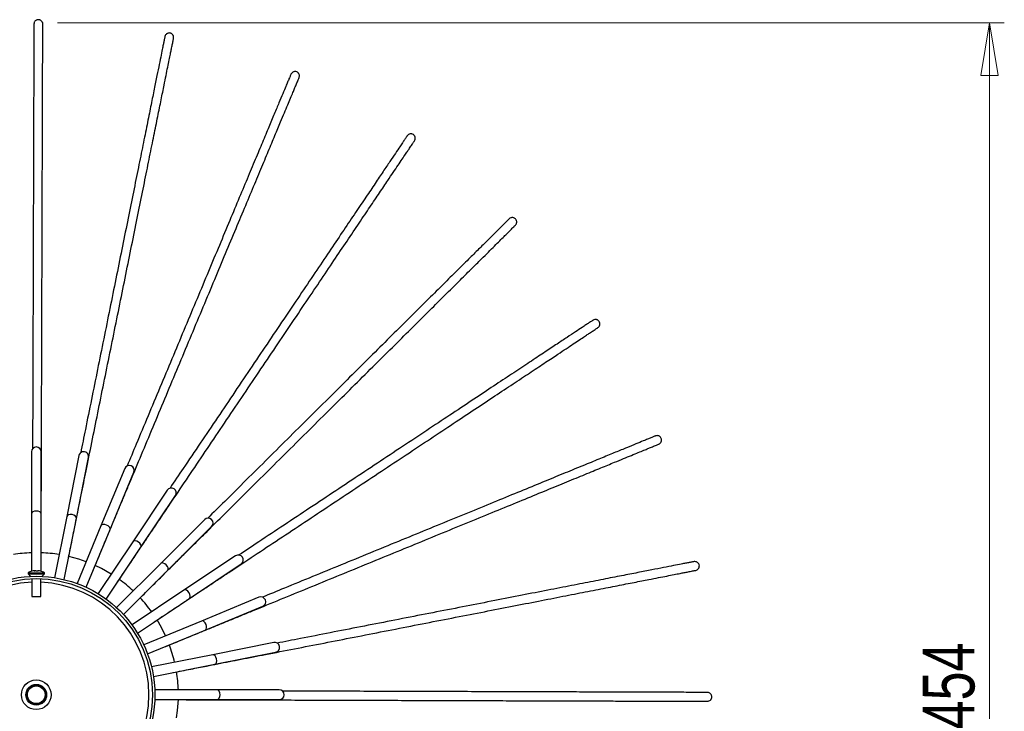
# Model space of a CAD drawing. Header units: millimetres. Extents: x 574 to 706, y 319 to 701.
# Tile 30 of 30: x 619 to 685, y 655 to 701. Entities that reach past the tile are written whole.
import ezdxf

# ---------------------------------------------------------------- set-up
doc = ezdxf.new("R2010")
doc.units = ezdxf.units.MM
doc.header["$PDSIZE"] = -1
doc.styles.add('SLDTEXTSTYLE0', font='TXT', dxfattribs={"width": 0.75})
doc.dimstyles.new('SLDDIMSTYLE0', dxfattribs={"dimtxt": 3.5, "dimasz": 3.556, "dimexe": 0, "dimexo": 0.0625, "dimgap": 0.875, "dimtad": 1, "dimdec": 0, "dimlfac": 5, "dimrnd": 1e-09, "dimzin": 12, "dimdsep": 46, "dimtxsty": 'SLDTEXTSTYLE0', "dimblk1": 'CLOSED', "dimblk2": 'CLOSED', "dimsah": 1, "dimcen": 0.09, "dimadec": 0, "dimazin": 3, "dimtfac": 1, "dimtofl": 0, "dimtmove": 0, "dimatfit": 3, "dimldrblk": 'CLOSED', "dimfxl": 0, "dimfrac": 2, "dimtolj": 1, "dimtzin": 12, "dimarcsym": 0})

# ---------------------------------------------------------------- blocks, each defined once
blk = doc.blocks.new('_Closed')
at = {"color": 0, "linetype": 'ByBlock', "lineweight": -2}
for p, q in [((-1, 0.166667), (0, 0)), ((-1, 0.166667), (-1, -0.166667)), ((0, 0), (-1, -0.166667)), ((0, 0), (-1, 0))]:
    blk.add_line(p, q, dxfattribs=at)
blk = doc.blocks.new('_D_2')
at = {"color": 7, "linetype": 'Continuous', "lineweight": 0}
for p, q in [((621.41, 701.175), (685.299, 701.175)), ((684.299, 701.175), (684.299, 610.346)), ((621.41, 610.346), (685.299, 610.346))]:
    blk.add_line(p, q, dxfattribs=at)
at = {"color": 7, "linetype": 'Continuous', "lineweight": 18, "xscale": 3.556, "yscale": 3.556}
for p, rotation in [((684.299, 701.175), 90.0000000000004), ((684.299, 610.346), 270.0000000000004)]:
    blk.add_blockref('_Closed', p, dxfattribs=dict(at, rotation=rotation))
at = {"color": 7, "linetype": 'Continuous', "lineweight": 18, "insert": (679.787, 653.467), "char_height": 3.5, "attachment_point": 1, "rotation": 90, "style": 'SLDTEXTSTYLE0'}
blk.add_mtext('454', dxfattribs=at)

msp = doc.modelspace()

# ---------------------------------------------------------------- linework, layer by layer
at = {"color": 7, "linetype": 'Continuous', "lineweight": 25}
for p, q in [((619.655, 672.2), (619.655, 668.009)), ((620.315, 668.009), (620.315, 672.2)), ((622.861, 671.95), (622.043, 667.838)), ((622.691, 667.71), (623.508, 671.821)), ((625.956, 671.078), (624.352, 667.206)), ((624.962, 666.953), (626.566, 670.826)), ((628.822, 669.62), (626.493, 666.135)), ((627.042, 665.768), (629.371, 669.253)), ((619.655, 668.009), (619.655, 664.133)), ((620.315, 664.133), (620.315, 668.009)), ((622.043, 667.838), (621.221, 663.704)), ((621.868, 663.576), (622.691, 667.71)), ((624.352, 667.206), (622.739, 663.312)), ((631.349, 667.63), (628.384, 664.666)), ((628.851, 664.2), (631.815, 667.164)), ((623.349, 663.059), (624.962, 666.953)), ((626.493, 666.135), (624.152, 662.63)), ((624.7, 662.263), (627.042, 665.768)), ((633.438, 665.186), (629.953, 662.857)), ((628.384, 664.666), (625.404, 661.686)), ((630.319, 662.309), (633.805, 664.637)), ((619.435, 664.041), (619.435, 663.961)), ((619.435, 664.041), (620.535, 664.041)), ((619.435, 663.961), (619.605, 663.791)), ((619.435, 663.961), (620.535, 663.961)), ((619.854, 664.172), (619.884, 664.172)), ((619.937, 664.172), (619.884, 664.172)), ((620.034, 664.172), (620.082, 664.172)), ((620.034, 664.141), (620.034, 664.172)), ((620.082, 664.172), (620.081, 664.141)), ((620.116, 664.172), (620.082, 664.172)), ((620.366, 663.791), (620.535, 663.961)), ((620.535, 663.961), (620.535, 664.041)), ((625.871, 661.219), (628.851, 664.2)), ((619.685, 663.635), (619.685, 662.441)), ((620.285, 662.441), (620.285, 663.635)), ((619.685, 662.441), (620.285, 662.441)), ((629.953, 662.857), (626.448, 660.516)), ((635.011, 662.381), (631.138, 660.777)), ((626.815, 659.967), (630.319, 662.309)), ((631.39, 660.167), (635.263, 661.772)), ((631.138, 660.777), (627.244, 659.164)), ((627.496, 658.554), (631.39, 660.167)), ((636.006, 659.324), (631.894, 658.506)), ((631.894, 658.506), (627.761, 657.684)), ((632.023, 657.859), (636.135, 658.676)), ((627.889, 657.036), (632.023, 657.859)), ((632.193, 656.13), (627.979, 656.13)), ((636.385, 656.13), (632.193, 656.13)), ((627.979, 655.47), (632.193, 655.47)), ((632.193, 655.47), (636.385, 655.47))]:
    msp.add_line(p, q, dxfattribs=at)
at = {"color": 8, "linetype": 'Continuous', "lineweight": 25, "flags": 128}
for points in [[(620.315, 668.009), (620.29, 668.083), (620.219, 668.145), (620.112, 668.187), (619.985, 668.202), (619.859, 668.187), (619.752, 668.145), (619.68, 668.083), (619.655, 668.009), (619.655, 668.009)], [(622.691, 667.71), (622.68, 667.787), (622.623, 667.863), (622.526, 667.925), (622.405, 667.964), (622.278, 667.974), (622.165, 667.954), (622.082, 667.906), (622.043, 667.838), (622.043, 667.838)], [(624.962, 666.953), (624.967, 667.031), (624.925, 667.116), (624.842, 667.196), (624.731, 667.258), (624.609, 667.293), (624.494, 667.295), (624.404, 667.264), (624.352, 667.206), (624.352, 667.206)], [(627.042, 665.768), (627.062, 665.843), (627.038, 665.935), (626.972, 666.03), (626.875, 666.112), (626.762, 666.17), (626.65, 666.195), (626.555, 666.182), (626.493, 666.135)], [(628.851, 664.2), (628.886, 664.27), (628.879, 664.365), (628.833, 664.47), (628.755, 664.57), (628.655, 664.649), (628.549, 664.695), (628.455, 664.701), (628.384, 664.666), (628.384, 664.666)], [(630.319, 662.309), (630.367, 662.371), (630.379, 662.465), (630.355, 662.577), (630.297, 662.69), (630.214, 662.787), (630.12, 662.853), (630.028, 662.878), (629.953, 662.857), (629.953, 662.857)], [(631.39, 660.167), (631.449, 660.219), (631.48, 660.309), (631.478, 660.424), (631.443, 660.546), (631.381, 660.657), (631.301, 660.74), (631.216, 660.782), (631.138, 660.777), (631.138, 660.777)], [(632.023, 657.859), (632.091, 657.898), (632.139, 657.98), (632.159, 658.093), (632.149, 658.22), (632.109, 658.341), (632.047, 658.438), (631.972, 658.496), (631.894, 658.506)], [(632.193, 655.47), (632.267, 655.496), (632.33, 655.567), (632.372, 655.674), (632.387, 655.8), (632.372, 655.927), (632.33, 656.034), (632.267, 656.105), (632.193, 656.13), (632.193, 656.13)]]:
    msp.add_lwpolyline(points, dxfattribs=at)
at = {"color": 7, "linetype": 'Continuous', "lineweight": 25, "flags": 128}
for points in [[(623.349, 664.783), (622.856, 664.952), (622.179, 665.138)], [(625.037, 663.954), (624.381, 664.325), (623.958, 664.531)], [(619.999, 664.141), (619.98, 664.142), (619.971, 664.143)], [(620.285, 664.141), (620.281, 664.142), (620.28, 664.143)], [(628.715, 659.774), (628.438, 660.333), (628.139, 660.852)], [(629.451, 654.254), (629.519, 654.745), (629.571, 655.47)]]:
    msp.add_lwpolyline(points, dxfattribs=at)
at = {"color": 7, "linetype": 'Continuous', "lineweight": 25}
for radius in [8, 7.84, 1, 0.7, 0.66, 0.6]:
    msp.add_circle((619.985, 655.8), radius, dxfattribs=at)
for centre, radius, start, end in [((619.985, 672.2), 0.33, 0, 180), ((623.185, 671.885), 0.33, 348.75, 168.75), ((626.261, 670.952), 0.33, 337.5, 157.5), ((629.097, 669.437), 0.33, 326.25, 146.25), ((631.582, 667.397), 0.33, 315, 135), ((619.985, 655.8), 9.592, 91.97166, 99.27834), ((619.985, 655.8), 9.592, 80.72166, 88.02834), ((633.621, 664.912), 0.33, 303.75, 123.75), ((619.985, 663.031), 1.15, 104.95337, 118.56219), ((619.97, 663.076), 1.102, 96.05302, 104.94779), ((619.701, 664.09), 0.0534, 73.57543, 106.42457), ((620.001, 663.076), 1.102, 96.05302, 104.94779), ((619.883, 664.077), 0.11, 36.03081, 60.71432), ((620.045, 662.938), 1.205, 86.5546, 93.4454), ((620.087, 664.077), 0.11, 119.28568, 143.96919), ((620.028, 664.077), 0.11, 36.03081, 60.71432), ((620, 663.076), 1.102, 75.05221, 83.94698), ((619.985, 663.031), 1.15, 61.43781, 75.04663), ((619.985, 655.8), 9.592, 46.97166, 54.28005), ((619.985, 655.8), 9.592, 35.72166, 43.03005), ((635.137, 662.076), 0.33, 292.5, 112.5), ((619.985, 655.8), 9.592, 13.22166, 20.52834), ((636.07, 659), 0.33, 281.25, 101.25), ((619.985, 655.8), 9.592, 1.97166, 9.27834), ((636.385, 655.8), 0.33, 270, 90)]:
    msp.add_arc(centre, radius, start, end, dxfattribs=at)
at = {"color": 8, "linetype": 'Continuous', "lineweight": 25}
for start, end in [(92.26226, 267.73774), (272.26226, 87.73774)]:
    msp.add_arc((619.985, 655.8), 7.6, start, end, dxfattribs=at)
at = {"color": 7, "linetype": 'Continuous', "lineweight": 25}
for points, knots in [([(619.826, 701.077), (619.826, 701.074), (619.826, 701.069), (619.825, 700.99), (619.825, 700.881), (619.825, 700.76), (619.824, 700.637), (619.824, 700.507), (619.823, 700.362), (619.823, 700.104), (619.821, 699.68), (619.819, 699.009), (619.817, 698.194), (619.814, 697.234), (619.81, 696.124), (619.806, 694.859), (619.802, 693.442), (619.797, 691.877), (619.792, 690.172), (619.786, 688.345), (619.78, 686.415), (619.774, 684.405), (619.768, 682.342), (619.761, 680.251), (619.755, 678.154), (619.748, 676.072), (619.742, 674.151), (619.738, 672.949), (619.737, 672.415)], [0, 0, 0, 0, 0.030249, 0.061629, 0.088242, 0.110069, 0.12742, 0.143965, 0.160766, 0.177814, 0.224012, 0.270268, 0.316516, 0.362731, 0.408924, 0.455088, 0.501223, 0.547337, 0.593434, 0.63953, 0.685641, 0.731779, 0.777957, 0.824169, 0.870426, 0.916707, 0.963009, 1, 1, 1, 1]), ([(620.426, 701.079), (620.423, 701.114), (620.418, 701.18), (620.364, 701.271), (620.306, 701.322), (620.264, 701.348), (620.223, 701.365), (620.16, 701.382), (620.087, 701.382), (620.008, 701.359), (619.945, 701.324), (619.891, 701.272), (619.838, 701.188), (619.83, 701.123), (619.826, 701.08)], [0, 0, 0, 0, 0.1549328, 0.2862728, 0.341506, 0.3883734, 0.426577, 0.4622801, 0.5610563, 0.6241679, 0.6942431, 0.7689275, 0.845862, 1, 1, 1, 1]), ([(620.314, 665.137), (620.316, 665.545), (620.318, 666.288), (620.321, 667.336), (620.324, 668.221), (620.326, 669.021), (620.329, 669.835), (620.331, 670.664), (620.335, 671.876), (620.34, 673.489), (620.346, 675.522), (620.353, 677.586), (620.359, 679.667), (620.366, 681.748), (620.372, 683.808), (620.378, 685.822), (620.384, 687.767), (620.39, 689.616), (620.396, 691.35), (620.4, 692.95), (620.405, 694.406), (620.409, 695.713), (620.413, 696.868), (620.415, 697.79), (620.418, 698.521), (620.42, 699.099), (620.421, 699.594), (620.422, 699.931), (620.423, 700.152), (620.423, 700.289), (620.424, 700.424), (620.424, 700.566), (620.425, 700.715), (620.425, 700.86), (620.425, 700.982), (620.426, 701.066), (620.426, 701.072), (620.426, 701.075)], [0, 0, 0, 0, 0.028231, 0.051402, 0.068067, 0.084627, 0.101365, 0.11817, 0.134949, 0.173986, 0.212968, 0.251925, 0.290867, 0.329775, 0.368656, 0.407501, 0.44632, 0.485126, 0.523924, 0.562735, 0.601564, 0.640411, 0.679288, 0.718184, 0.747374, 0.776572, 0.80578, 0.834059, 0.846007, 0.857496, 0.868914, 0.883222, 0.90104, 0.921966, 0.946287, 0.973981, 1, 1, 1, 1]), ([(628.662, 700.238), (628.661, 700.235), (628.66, 700.23), (628.645, 700.153), (628.623, 700.046), (628.599, 699.928), (628.574, 699.806), (628.549, 699.68), (628.52, 699.537), (628.469, 699.284), (628.385, 698.869), (628.252, 698.211), (628.091, 697.413), (627.9, 696.471), (627.68, 695.383), (627.43, 694.143), (627.149, 692.754), (626.839, 691.221), (626.501, 689.55), (626.139, 687.759), (625.757, 685.866), (625.358, 683.896), (624.95, 681.875), (624.536, 679.825), (624.12, 677.77), (623.707, 675.729), (623.327, 673.846), (623.089, 672.668), (622.983, 672.144)], [0, 0, 0, 0, 0.0302485, 0.061629, 0.0882422, 0.1100692, 0.1274198, 0.1439649, 0.160766, 0.177814, 0.2240116, 0.2702681, 0.3165155, 0.3627313, 0.4089236, 0.4550884, 0.5012231, 0.5473374, 0.5934339, 0.6395298, 0.6856413, 0.7317794, 0.7779567, 0.8241687, 0.8704263, 0.9167074, 0.9630087, 1, 1, 1, 1]), ([(629.251, 700.123), (629.255, 700.158), (629.262, 700.224), (629.227, 700.323), (629.181, 700.385), (629.145, 700.418), (629.108, 700.444), (629.049, 700.472), (628.977, 700.487), (628.895, 700.479), (628.827, 700.457), (628.764, 700.417), (628.695, 700.345), (628.675, 700.283), (628.662, 700.242)], [0, 0, 0, 0, 0.154933, 0.286273, 0.341506, 0.388373, 0.426577, 0.46228, 0.561056, 0.624168, 0.694243, 0.768928, 0.845862, 1, 1, 1, 1]), ([(622.129, 664.894), (622.21, 665.293), (622.357, 666.021), (622.565, 667.048), (622.741, 667.917), (622.899, 668.7), (623.06, 669.498), (623.225, 670.311), (623.465, 671.499), (623.784, 673.08), (624.187, 675.073), (624.596, 677.096), (625.008, 679.135), (625.421, 681.175), (625.829, 683.194), (626.228, 685.169), (626.613, 687.075), (626.979, 688.887), (627.323, 690.586), (627.64, 692.155), (627.928, 693.582), (628.188, 694.864), (628.416, 695.996), (628.599, 696.899), (628.744, 697.616), (628.858, 698.183), (628.956, 698.667), (629.023, 698.998), (629.067, 699.214), (629.094, 699.349), (629.121, 699.481), (629.149, 699.62), (629.179, 699.767), (629.207, 699.909), (629.231, 700.028), (629.248, 700.111), (629.249, 700.116), (629.25, 700.119)], [0, 0, 0, 0, 0.028231, 0.051402, 0.068067, 0.084627, 0.101365, 0.11817, 0.134949, 0.173986, 0.212968, 0.251925, 0.290867, 0.329775, 0.368656, 0.407501, 0.44632, 0.485126, 0.523924, 0.562735, 0.601564, 0.640411, 0.679288, 0.718184, 0.747374, 0.776572, 0.80578, 0.834059, 0.846007, 0.857496, 0.868914, 0.883222, 0.90104, 0.921966, 0.946287, 0.973981, 1, 1, 1, 1]), ([(637.164, 697.691), (637.163, 697.689), (637.161, 697.684), (637.131, 697.612), (637.089, 697.511), (637.042, 697.399), (636.995, 697.285), (636.945, 697.166), (636.889, 697.032), (636.789, 696.794), (636.626, 696.403), (636.367, 695.783), (636.053, 695.032), (635.683, 694.146), (635.255, 693.121), (634.767, 691.954), (634.221, 690.647), (633.617, 689.203), (632.96, 687.63), (632.256, 685.944), (631.511, 684.163), (630.737, 682.308), (629.941, 680.405), (629.135, 678.476), (628.327, 676.541), (627.524, 674.62), (626.783, 672.847), (626.32, 671.738), (626.114, 671.246)], [0, 0, 0, 0, 0.030249, 0.061629, 0.088242, 0.110069, 0.12742, 0.143965, 0.160766, 0.177814, 0.224012, 0.270268, 0.316516, 0.362731, 0.408924, 0.455088, 0.501223, 0.547337, 0.593434, 0.63953, 0.685641, 0.731779, 0.777957, 0.824169, 0.870426, 0.916707, 0.963009, 1, 1, 1, 1]), ([(637.719, 697.463), (637.73, 697.497), (637.751, 697.56), (637.736, 697.665), (637.702, 697.734), (637.673, 697.774), (637.642, 697.806), (637.59, 697.845), (637.522, 697.874), (637.441, 697.883), (637.369, 697.874), (637.3, 697.847), (637.218, 697.79), (637.187, 697.733), (637.166, 697.695)], [0, 0, 0, 0, 0.154933, 0.286273, 0.341506, 0.388373, 0.426577, 0.46228, 0.561056, 0.624168, 0.694243, 0.768928, 0.845862, 1, 1, 1, 1]), ([(623.862, 664.301), (624.019, 664.677), (624.306, 665.362), (624.71, 666.329), (625.051, 667.146), (625.36, 667.884), (625.674, 668.635), (625.993, 669.401), (626.461, 670.519), (627.082, 672.007), (627.866, 673.883), (628.662, 675.787), (629.464, 677.707), (630.266, 679.627), (631.061, 681.528), (631.837, 683.387), (632.587, 685.181), (633.3, 686.887), (633.968, 688.487), (634.585, 689.963), (635.147, 691.307), (635.651, 692.513), (636.096, 693.579), (636.451, 694.429), (636.733, 695.104), (636.956, 695.637), (637.147, 696.094), (637.277, 696.404), (637.362, 696.608), (637.415, 696.735), (637.467, 696.86), (637.522, 696.991), (637.579, 697.128), (637.635, 697.262), (637.682, 697.375), (637.715, 697.452), (637.717, 697.457), (637.718, 697.46)], [0, 0, 0, 0, 0.028231, 0.051402, 0.068067, 0.084627, 0.101365, 0.11817, 0.134949, 0.173986, 0.212968, 0.251925, 0.290867, 0.329775, 0.368656, 0.407501, 0.44632, 0.485126, 0.523924, 0.562735, 0.601564, 0.640411, 0.679288, 0.718184, 0.747374, 0.776572, 0.80578, 0.834059, 0.846007, 0.857496, 0.868914, 0.883222, 0.90104, 0.921966, 0.946287, 0.973981, 1, 1, 1, 1]), ([(645.507, 693.203), (645.524, 693.234), (645.556, 693.292), (645.562, 693.397), (645.543, 693.472), (645.522, 693.517), (645.497, 693.554), (645.454, 693.603), (645.393, 693.644), (645.315, 693.669), (645.243, 693.674), (645.17, 693.661), (645.078, 693.621), (645.037, 693.571), (645.009, 693.538)], [0, 0, 0, 0, 0.154933, 0.286273, 0.341506, 0.388373, 0.426577, 0.46228, 0.561056, 0.624168, 0.694243, 0.768928, 0.845862, 1, 1, 1, 1]), ([(625.446, 663.381), (625.674, 663.719), (626.088, 664.336), (626.673, 665.205), (627.167, 665.94), (627.614, 666.603), (628.068, 667.279), (628.531, 667.967), (629.208, 668.973), (630.108, 670.311), (631.242, 671.998), (632.394, 673.71), (633.556, 675.437), (634.717, 677.164), (635.867, 678.873), (636.991, 680.544), (638.077, 682.158), (639.109, 683.692), (640.076, 685.131), (640.97, 686.458), (641.782, 687.667), (642.512, 688.751), (643.157, 689.71), (643.671, 690.474), (644.079, 691.081), (644.402, 691.561), (644.678, 691.971), (644.866, 692.251), (644.989, 692.434), (645.066, 692.548), (645.141, 692.66), (645.221, 692.778), (645.304, 692.902), (645.385, 693.022), (645.453, 693.123), (645.5, 693.193), (645.503, 693.198), (645.504, 693.2)], [0, 0, 0, 0, 0.028231, 0.051402, 0.068067, 0.084627, 0.101365, 0.11817, 0.134949, 0.173986, 0.212968, 0.251925, 0.290867, 0.329775, 0.368656, 0.407501, 0.44632, 0.485126, 0.523924, 0.562735, 0.601564, 0.640411, 0.679288, 0.718184, 0.747374, 0.776572, 0.80578, 0.834059, 0.846007, 0.857496, 0.868914, 0.883222, 0.90104, 0.921966, 0.946287, 0.973981, 1, 1, 1, 1]), ([(645.007, 693.535), (645.005, 693.533), (645.002, 693.528), (644.958, 693.463), (644.898, 693.373), (644.83, 693.272), (644.761, 693.17), (644.689, 693.062), (644.608, 692.942), (644.464, 692.728), (644.227, 692.376), (643.852, 691.819), (643.398, 691.143), (642.862, 690.346), (642.242, 689.425), (641.536, 688.376), (640.745, 687.2), (639.872, 685.902), (638.921, 684.487), (637.901, 682.971), (636.823, 681.369), (635.701, 679.702), (634.55, 677.99), (633.383, 676.255), (632.213, 674.515), (631.05, 672.787), (629.978, 671.193), (629.307, 670.196), (629.009, 669.753)], [0, 0, 0, 0, 0.030249, 0.061629, 0.088242, 0.110069, 0.12742, 0.143965, 0.160766, 0.177814, 0.224012, 0.270268, 0.316516, 0.362731, 0.408924, 0.455088, 0.501223, 0.547337, 0.593434, 0.63953, 0.685641, 0.731779, 0.777957, 0.824169, 0.870426, 0.916707, 0.963009, 1, 1, 1, 1]), ([(651.887, 687.928), (651.886, 687.927), (651.882, 687.923), (651.826, 687.868), (651.749, 687.791), (651.663, 687.705), (651.575, 687.618), (651.484, 687.527), (651.381, 687.425), (651.198, 687.243), (650.897, 686.944), (650.421, 686.471), (649.843, 685.897), (649.162, 685.22), (648.374, 684.437), (647.477, 683.545), (646.472, 682.547), (645.362, 681.444), (644.153, 680.242), (642.857, 678.954), (641.488, 677.593), (640.062, 676.176), (638.599, 674.722), (637.116, 673.248), (635.629, 671.77), (634.152, 670.302), (632.789, 668.948), (631.937, 668.101), (631.558, 667.725)], [0, 0, 0, 0, 0.030249, 0.061629, 0.088242, 0.110069, 0.12742, 0.143965, 0.160766, 0.177814, 0.224012, 0.270268, 0.316516, 0.362731, 0.408924, 0.455088, 0.501223, 0.547337, 0.593434, 0.63953, 0.685641, 0.731779, 0.777957, 0.824169, 0.870426, 0.916707, 0.963009, 1, 1, 1, 1]), ([(652.313, 687.506), (652.336, 687.533), (652.379, 687.583), (652.405, 687.685), (652.401, 687.762), (652.389, 687.81), (652.373, 687.852), (652.34, 687.908), (652.288, 687.96), (652.216, 688), (652.146, 688.019), (652.072, 688.02), (651.975, 687.999), (651.924, 687.958), (651.89, 687.931)], [0, 0, 0, 0, 0.1549328, 0.2862728, 0.341506, 0.3883734, 0.426577, 0.4622801, 0.5610563, 0.6241679, 0.6942431, 0.7689275, 0.845862, 1, 1, 1, 1]), ([(626.82, 662.17), (627.109, 662.457), (627.636, 662.981), (628.379, 663.72), (629.008, 664.344), (629.575, 664.908), (630.152, 665.482), (630.74, 666.066), (631.6, 666.921), (632.744, 668.058), (634.186, 669.491), (635.65, 670.945), (637.126, 672.412), (638.602, 673.879), (640.063, 675.331), (641.492, 676.751), (642.871, 678.122), (644.183, 679.425), (645.412, 680.647), (646.548, 681.776), (647.58, 682.802), (648.508, 683.724), (649.327, 684.538), (649.98, 685.187), (650.499, 685.703), (650.909, 686.11), (651.26, 686.459), (651.499, 686.697), (651.656, 686.852), (651.753, 686.949), (651.849, 687.044), (651.95, 687.144), (652.056, 687.25), (652.158, 687.352), (652.245, 687.438), (652.304, 687.497), (652.308, 687.501), (652.31, 687.503)], [0, 0, 0, 0, 0.028231, 0.051402, 0.068067, 0.084627, 0.101365, 0.11817, 0.134949, 0.173986, 0.212968, 0.251925, 0.290867, 0.329775, 0.368656, 0.407501, 0.44632, 0.485126, 0.523924, 0.562735, 0.601564, 0.640411, 0.679288, 0.718184, 0.747374, 0.776572, 0.80578, 0.834059, 0.846007, 0.857496, 0.868914, 0.883222, 0.90104, 0.921966, 0.946287, 0.973981, 1, 1, 1, 1]), ([(657.542, 681.087), (657.54, 681.086), (657.536, 681.083), (657.47, 681.04), (657.38, 680.979), (657.279, 680.912), (657.176, 680.844), (657.068, 680.772), (656.947, 680.692), (656.732, 680.549), (656.379, 680.315), (655.819, 679.944), (655.141, 679.493), (654.341, 678.962), (653.416, 678.348), (652.362, 677.649), (651.181, 676.865), (649.878, 676), (648.457, 675.057), (646.935, 674.047), (645.326, 672.979), (643.652, 671.868), (641.933, 670.727), (640.191, 669.571), (638.444, 668.411), (636.709, 667.26), (635.108, 666.198), (634.107, 665.533), (633.662, 665.238)], [0, 0, 0, 0, 0.0302485, 0.061629, 0.0882422, 0.1100692, 0.1274198, 0.1439649, 0.160766, 0.177814, 0.2240116, 0.2702681, 0.3165155, 0.3627313, 0.4089236, 0.4550884, 0.5012231, 0.5473374, 0.5934339, 0.6395298, 0.6856413, 0.7317794, 0.7779567, 0.8241687, 0.8704263, 0.9167074, 0.9630087, 1, 1, 1, 1]), ([(657.877, 680.589), (657.905, 680.612), (657.957, 680.653), (658.003, 680.748), (658.013, 680.824), (658.012, 680.873), (658.003, 680.918), (657.982, 680.979), (657.941, 681.04), (657.878, 681.093), (657.814, 681.125), (657.741, 681.142), (657.642, 681.139), (657.584, 681.109), (657.546, 681.089)], [0, 0, 0, 0, 0.154933, 0.286273, 0.341506, 0.388373, 0.426577, 0.46228, 0.561056, 0.624168, 0.694243, 0.768928, 0.845862, 1, 1, 1, 1]), ([(627.931, 660.714), (628.271, 660.94), (628.89, 661.35), (629.763, 661.93), (630.501, 662.42), (631.167, 662.862), (631.846, 663.312), (632.537, 663.771), (633.546, 664.441), (634.89, 665.333), (636.584, 666.457), (638.303, 667.598), (640.037, 668.749), (641.771, 669.9), (643.487, 671.039), (645.166, 672.153), (646.786, 673.228), (648.327, 674.251), (649.771, 675.209), (651.105, 676.094), (652.318, 676.9), (653.407, 677.623), (654.369, 678.261), (655.137, 678.771), (655.747, 679.175), (656.228, 679.495), (656.64, 679.768), (656.921, 679.955), (657.105, 680.077), (657.22, 680.153), (657.332, 680.228), (657.45, 680.306), (657.575, 680.389), (657.695, 680.469), (657.797, 680.536), (657.867, 680.583), (657.872, 680.586), (657.874, 680.587)], [0, 0, 0, 0, 0.028231, 0.051402, 0.068067, 0.084627, 0.101365, 0.11817, 0.134949, 0.173986, 0.212968, 0.251925, 0.290867, 0.329775, 0.368656, 0.407501, 0.44632, 0.485126, 0.523924, 0.562735, 0.601564, 0.640411, 0.679288, 0.718184, 0.747374, 0.776572, 0.80578, 0.834059, 0.846007, 0.857496, 0.868914, 0.883222, 0.90104, 0.921966, 0.946287, 0.973981, 1, 1, 1, 1]), ([(661.754, 673.274), (661.751, 673.273), (661.747, 673.271), (661.674, 673.242), (661.573, 673.2), (661.461, 673.154), (661.347, 673.107), (661.227, 673.058), (661.093, 673.003), (660.854, 672.905), (660.462, 672.744), (659.841, 672.489), (659.088, 672.18), (658.199, 671.815), (657.172, 671.393), (656.002, 670.913), (654.691, 670.375), (653.244, 669.78), (651.667, 669.133), (649.977, 668.439), (648.191, 667.706), (646.331, 666.942), (644.423, 666.159), (642.489, 665.365), (640.549, 664.568), (638.623, 663.777), (636.846, 663.048), (635.734, 662.591), (635.24, 662.388)], [0, 0, 0, 0, 0.030249, 0.061629, 0.088242, 0.110069, 0.12742, 0.143965, 0.160766, 0.177814, 0.224012, 0.270268, 0.316516, 0.362731, 0.408924, 0.455088, 0.501223, 0.547337, 0.593434, 0.63953, 0.685641, 0.731779, 0.777957, 0.824169, 0.870426, 0.916707, 0.963009, 1, 1, 1, 1]), ([(661.985, 672.721), (662.017, 672.737), (662.076, 672.767), (662.139, 672.852), (662.165, 672.924), (662.172, 672.973), (662.173, 673.018), (662.164, 673.082), (662.136, 673.15), (662.085, 673.214), (662.028, 673.259), (661.96, 673.289), (661.861, 673.306), (661.799, 673.288), (661.757, 673.276)], [0, 0, 0, 0, 0.154933, 0.286273, 0.341506, 0.388373, 0.426577, 0.46228, 0.561056, 0.624168, 0.694243, 0.768928, 0.845862, 1, 1, 1, 1]), ([(628.737, 659.07), (629.114, 659.225), (629.801, 659.507), (630.771, 659.905), (631.59, 660.241), (632.33, 660.545), (633.083, 660.854), (633.85, 661.169), (634.971, 661.629), (636.463, 662.242), (638.344, 663.014), (640.253, 663.798), (642.178, 664.588), (644.103, 665.379), (646.009, 666.161), (647.872, 666.926), (649.671, 667.665), (651.381, 668.367), (652.985, 669.026), (654.466, 669.633), (655.813, 670.186), (657.022, 670.683), (658.091, 671.122), (658.943, 671.472), (659.62, 671.75), (660.154, 671.969), (660.612, 672.157), (660.924, 672.285), (661.128, 672.369), (661.255, 672.421), (661.38, 672.472), (661.511, 672.526), (661.649, 672.583), (661.783, 672.638), (661.896, 672.684), (661.974, 672.716), (661.979, 672.718), (661.982, 672.719)], [0, 0, 0, 0, 0.028231, 0.051402, 0.068067, 0.084627, 0.101365, 0.11817, 0.134949, 0.173986, 0.212968, 0.251925, 0.290867, 0.329775, 0.368656, 0.407501, 0.44632, 0.485126, 0.523924, 0.562735, 0.601564, 0.640411, 0.679288, 0.718184, 0.747374, 0.776572, 0.80578, 0.834059, 0.846007, 0.857496, 0.868914, 0.883222, 0.90104, 0.921966, 0.946287, 0.973981, 1, 1, 1, 1]), ([(664.36, 664.79), (664.358, 664.79), (664.353, 664.788), (664.276, 664.773), (664.169, 664.753), (664.05, 664.729), (663.928, 664.706), (663.802, 664.681), (663.659, 664.653), (663.406, 664.603), (662.99, 664.522), (662.331, 664.393), (661.532, 664.236), (660.589, 664.052), (659.5, 663.839), (658.258, 663.596), (656.868, 663.324), (655.332, 663.023), (653.659, 662.696), (651.866, 662.345), (649.971, 661.974), (647.999, 661.588), (645.975, 661.192), (643.923, 660.791), (641.865, 660.388), (639.821, 659.988), (637.936, 659.619), (636.756, 659.388), (636.232, 659.286)], [0, 0, 0, 0, 0.030249, 0.061629, 0.088242, 0.110069, 0.12742, 0.143965, 0.160766, 0.177814, 0.224012, 0.270268, 0.316516, 0.362731, 0.408924, 0.455088, 0.501223, 0.547337, 0.593434, 0.63953, 0.685641, 0.731779, 0.777957, 0.824169, 0.870426, 0.916707, 0.963009, 1, 1, 1, 1]), ([(664.479, 664.202), (664.514, 664.212), (664.577, 664.23), (664.656, 664.3), (664.695, 664.367), (664.712, 664.413), (664.721, 664.457), (664.725, 664.522), (664.711, 664.594), (664.673, 664.667), (664.626, 664.721), (664.565, 664.764), (664.472, 664.8), (664.407, 664.794), (664.364, 664.791)], [0, 0, 0, 0, 0.154933, 0.286273, 0.341506, 0.388373, 0.426577, 0.46228, 0.561056, 0.624168, 0.694243, 0.768928, 0.845862, 1, 1, 1, 1]), ([(629.207, 657.299), (629.607, 657.378), (630.336, 657.52), (631.364, 657.722), (632.234, 657.892), (633.018, 658.045), (633.817, 658.202), (634.631, 658.361), (635.821, 658.594), (637.404, 658.903), (639.399, 659.294), (641.424, 659.69), (643.466, 660.09), (645.508, 660.489), (647.53, 660.885), (649.507, 661.272), (651.415, 661.645), (653.23, 662), (654.931, 662.333), (656.502, 662.641), (657.931, 662.92), (659.214, 663.172), (660.347, 663.393), (661.252, 663.57), (661.97, 663.711), (662.537, 663.822), (663.022, 663.917), (663.353, 663.982), (663.57, 664.024), (663.705, 664.05), (663.837, 664.076), (663.976, 664.103), (664.123, 664.132), (664.265, 664.16), (664.385, 664.183), (664.467, 664.2), (664.473, 664.201), (664.475, 664.201)], [0, 0, 0, 0, 0.028231, 0.051402, 0.068067, 0.084627, 0.101365, 0.11817, 0.134949, 0.173986, 0.212968, 0.251925, 0.290867, 0.329775, 0.368656, 0.407501, 0.44632, 0.485126, 0.523924, 0.562735, 0.601564, 0.640411, 0.679288, 0.718184, 0.747374, 0.776572, 0.80578, 0.834059, 0.846007, 0.857496, 0.868914, 0.883222, 0.90104, 0.921966, 0.946287, 0.973981, 1, 1, 1, 1]), ([(665.261, 655.96), (665.259, 655.96), (665.254, 655.96), (665.175, 655.96), (665.066, 655.961), (664.945, 655.961), (664.821, 655.962), (664.692, 655.962), (664.547, 655.962), (664.289, 655.963), (663.865, 655.964), (663.193, 655.967), (662.379, 655.969), (661.419, 655.972), (660.308, 655.976), (659.044, 655.979), (657.627, 655.984), (656.062, 655.989), (654.357, 655.994), (652.53, 656), (650.6, 656.006), (648.59, 656.012), (646.527, 656.018), (644.436, 656.025), (642.339, 656.031), (640.257, 656.038), (638.336, 656.044), (637.134, 656.047), (636.6, 656.049)], [0, 0, 0, 0, 0.0302485, 0.061629, 0.0882422, 0.1100692, 0.1274198, 0.1439649, 0.160766, 0.177814, 0.2240116, 0.2702681, 0.3165155, 0.3627313, 0.4089236, 0.4550884, 0.5012231, 0.5473374, 0.5934339, 0.6395298, 0.6856413, 0.7317794, 0.7779567, 0.8241687, 0.8704263, 0.9167074, 0.9630087, 1, 1, 1, 1]), ([(665.263, 655.36), (665.299, 655.363), (665.365, 655.368), (665.456, 655.422), (665.507, 655.48), (665.533, 655.522), (665.55, 655.563), (665.567, 655.626), (665.567, 655.699), (665.544, 655.778), (665.508, 655.841), (665.457, 655.895), (665.373, 655.948), (665.308, 655.955), (665.265, 655.96)], [0, 0, 0, 0, 0.154933, 0.286273, 0.341506, 0.388373, 0.426577, 0.46228, 0.561056, 0.624168, 0.694243, 0.768928, 0.845862, 1, 1, 1, 1]), ([(629.664, 655.47), (629.959, 655.47), (630.591, 655.468), (631.521, 655.465), (632.406, 655.462), (633.206, 655.46), (634.02, 655.457), (634.849, 655.454), (636.061, 655.451), (637.674, 655.446), (639.707, 655.439), (641.771, 655.433), (643.852, 655.427), (645.933, 655.42), (647.993, 655.414), (650.007, 655.407), (651.952, 655.401), (653.801, 655.396), (655.534, 655.39), (657.135, 655.385), (658.591, 655.381), (659.898, 655.377), (661.053, 655.373), (661.975, 655.37), (662.706, 655.368), (663.284, 655.366), (663.779, 655.365), (664.116, 655.364), (664.337, 655.363), (664.474, 655.363), (664.609, 655.362), (664.751, 655.362), (664.9, 655.361), (665.045, 655.361), (665.167, 655.36), (665.251, 655.36), (665.257, 655.36), (665.259, 655.36)], [0, 0, 0, 0, 0.020605, 0.043957, 0.060753, 0.077443, 0.094312, 0.111249, 0.12816, 0.167503, 0.206791, 0.246053, 0.285301, 0.324515, 0.363701, 0.402851, 0.441974, 0.481085, 0.520188, 0.559303, 0.598436, 0.637589, 0.676771, 0.715972, 0.745392, 0.774819, 0.804255, 0.832757, 0.844799, 0.856378, 0.867885, 0.882305, 0.900263, 0.921354, 0.945865, 0.973776, 1, 1, 1, 1])]:
    msp.add_open_spline(points, degree=3, knots=knots, dxfattribs=at)
at = {"color": 7, "linetype": 'Continuous', "lineweight": 0}
msp.add_point((620.41, 701.175), dxfattribs=at)

# ---------------------------------------------------------------- dimensions: what is measured, and where the dimension line sits
at = {"color": 7, "linetype": 'Continuous', "lineweight": 18}
dim = msp.add_linear_dim(base=(684.299, 610.346), p1=(620.41, 701.175), p2=(620.41, 610.346), angle=90, dimstyle='SLDDIMSTYLE0', dxfattribs=at)
dim.commit()
dim.dimension.update_dxf_attribs({"geometry": '_D_2', "text_midpoint": (684.299, 657.346), "dimtype": 160})

doc.saveas('drawing.dxf')
